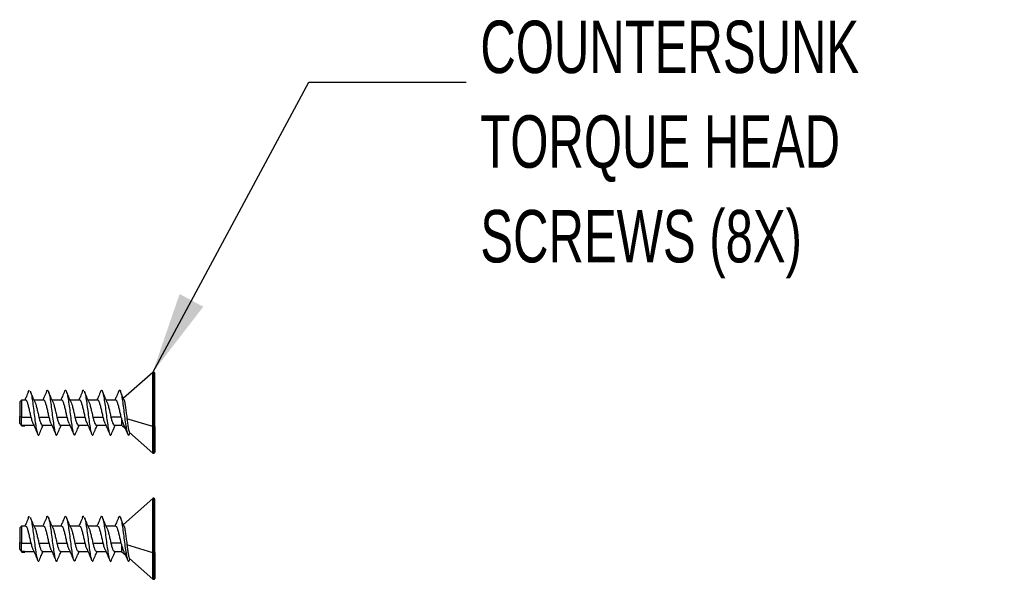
# Model space of a CAD drawing. Header units: millimetres. Extents: x 32 to 1365, y 32 to 1048.
# Tile 8 of 27: x 436 to 635, y 471 to 584. Entities that reach past the tile are written whole.
import ezdxf

# ---------------------------------------------------------------- set-up
doc = ezdxf.new("R2010")
doc.units = ezdxf.units.MM
doc.header["$LTSCALE"] = 5
doc.layers.add('DIMENSIONS', color=140, linetype='Continuous', lineweight=25)
doc.styles.add('SLDTEXTSTYLE0', font='TXT', dxfattribs={"width": 0.7})
doc.dimstyles.new('SLDDIMSTYLE0', dxfattribs={"dimtxt": 0.18, "dimasz": 16.51, "dimexe": 0, "dimexo": 0.0625, "dimgap": 0, "dimtad": 0, "dimtih": 1, "dimtoh": 1, "dimdec": 0, "dimrnd": 1e-09, "dimzin": 0, "dimdsep": 46, "dimtxsty": 'Standard', "dimsah": 1, "dimcen": 0.09, "dimadec": 0, "dimazin": 0, "dimtfac": 16.51, "dimtdec": 0, "dimtofl": 0, "dimtmove": 0, "dimatfit": 3, "dimfxl": 0, "dimfrac": 2, "dimtolj": 1, "dimtzin": 0, "dimarcsym": 0})

msp = doc.modelspace()

# ---------------------------------------------------------------- linework, layer by layer
for p, q in [((462.55, 513.14), (456.64, 507.9)), ((462.55, 502.19), (462.55, 513.14)), ((462.78, 513.18), (462.67, 513.18)), ((462.67, 502.17), (462.67, 513.18)), ((462.78, 502.17), (462.78, 513.18)), ((436.06, 507.55), (435.69, 507.18)), ((435.69, 507.18), (435.69, 504.25)), ((436.89, 507.55), (436.06, 507.55)), ((436.06, 507.55), (436.06, 504.12)), ((440.53, 507.55), (438.61, 507.55)), ((444.17, 507.55), (442.25, 507.55)), ((447.8, 507.55), (445.88, 507.55)), ((451.44, 507.55), (449.52, 507.55)), ((455.08, 507.55), (453.15, 507.55)), ((436.06, 504.12), (435.69, 504.25)), ((435.69, 502.82), (435.69, 504.25)), ((436.06, 504.12), (438.01, 504.12)), ((436.06, 502.47), (436.06, 504.12)), ((439.57, 504.12), (441.64, 504.12)), ((443.21, 504.12), (445.28, 504.12)), ((446.84, 504.12), (448.92, 504.12)), ((450.48, 504.12), (452.55, 504.12)), ((456.19, 504.12), (454.11, 504.12)), ((456.24, 503.92), (456.24, 502.46)), ((462.55, 502.19), (457.36, 503.78)), ((435.69, 502.82), (436.06, 502.46)), ((436.06, 502.47), (436.58, 502.47)), ((436.06, 502.32), (436.71, 502.32)), ((436.58, 502.47), (436.64, 502.49)), ((436.64, 502.46), (438.56, 502.46)), ((440.27, 502.46), (442.2, 502.46)), ((443.91, 502.46), (445.83, 502.46)), ((447.55, 502.46), (449.47, 502.46)), ((451.18, 502.46), (453.1, 502.46)), ((454.82, 502.46), (456.24, 502.46)), ((456.24, 502.46), (457.05, 501.74)), ((462.55, 496.86), (462.55, 502.19)), ((462.78, 502.17), (462.67, 502.17)), ((462.67, 496.82), (462.67, 502.17)), ((462.78, 496.82), (462.78, 502.17)), ((457.85, 500.68), (457.96, 500.93)), ((457.87, 501.01), (462.55, 496.86)), ((462.67, 496.82), (462.78, 496.82)), ((462.55, 487.68), (456.64, 482.44)), ((462.55, 476.73), (462.55, 487.68)), ((462.78, 487.73), (462.67, 487.73)), ((462.67, 476.72), (462.67, 487.73)), ((462.78, 476.72), (462.78, 487.73)), ((436.06, 482.09), (435.69, 481.73)), ((435.69, 481.73), (435.69, 478.79)), ((436.89, 482.09), (436.06, 482.09)), ((436.06, 482.09), (436.06, 478.67)), ((440.53, 482.09), (438.61, 482.09)), ((444.17, 482.09), (442.25, 482.09)), ((447.8, 482.09), (445.88, 482.09)), ((451.44, 482.09), (449.52, 482.09)), ((455.08, 482.09), (453.15, 482.09)), ((436.06, 478.67), (435.69, 478.79)), ((435.69, 477.36), (435.69, 478.79)), ((435.69, 477.36), (436.06, 477)), ((436.06, 478.67), (438.01, 478.67)), ((436.06, 477.02), (436.06, 478.67)), ((439.57, 478.67), (441.64, 478.67)), ((443.21, 478.67), (445.28, 478.67)), ((446.84, 478.67), (448.92, 478.67)), ((450.48, 478.67), (452.55, 478.67)), ((456.19, 478.67), (454.11, 478.67)), ((456.24, 478.47), (456.24, 477)), ((462.55, 476.73), (457.36, 478.32)), ((436.06, 477.02), (436.58, 477.02)), ((436.06, 476.87), (436.71, 476.87)), ((436.58, 477.02), (436.64, 477.03)), ((436.64, 477), (438.56, 477)), ((440.27, 477), (442.2, 477)), ((443.91, 477), (445.83, 477)), ((447.55, 477), (449.47, 477)), ((451.18, 477), (453.1, 477)), ((454.82, 477), (456.24, 477)), ((456.24, 477), (457.05, 476.28)), ((457.85, 475.22), (457.96, 475.48)), ((457.87, 475.56), (462.55, 471.41)), ((462.55, 471.41), (462.55, 476.73)), ((462.78, 476.72), (462.67, 476.72)), ((462.67, 471.36), (462.67, 476.72)), ((462.78, 471.36), (462.78, 476.72)), ((462.67, 471.36), (462.78, 471.36))]:
    msp.add_line(p, q)
at = {"flags": 128}
for points in [[(462.97, 502.24), (462.96, 502.22), (462.95, 502.21), (462.94, 502.2), (462.91, 502.19), (462.89, 502.18), (462.85, 502.18), (462.82, 502.17), (462.78, 502.17)], [(462.97, 476.78), (462.96, 476.77), (462.95, 476.76), (462.94, 476.75), (462.91, 476.74), (462.89, 476.73), (462.85, 476.72), (462.82, 476.72), (462.78, 476.72)]]:
    msp.add_lwpolyline(points, dxfattribs=at)
for centre, radius, start, end in [((462.67, 513), 0.182, 90, 131.5318), ((462.78, 513), 0.182, 0, 90), ((462.67, 502.6), 0.426, 254.3267, 270.7433), ((462.67, 497), 0.182, 228.4682, 270), ((462.78, 497), 0.182, 270, 360), ((462.67, 487.55), 0.182, 90, 131.5318), ((462.78, 487.55), 0.182, 0, 90), ((462.67, 477.14), 0.426, 254.3267, 270.7433), ((462.67, 471.55), 0.182, 228.4682, 270), ((462.78, 471.55), 0.182, 270, 0)]:
    msp.add_arc(centre, radius, start, end)
for points, knots in [([(462.97, 502.24), (462.97, 503.22), (462.97, 504.73), (462.97, 506.82), (462.97, 508.38), (462.97, 509.8), (462.97, 511.34), (462.97, 512.71), (462.97, 512.88), (462.97, 512.97)], [0, 0, 0, 0, 0.19559, 0.300879, 0.408403, 0.515926, 0.621216, 0.816805, 1, 1, 1, 1]), ([(437.49, 509.33), (437.35, 508.97), (437.1, 508.37), (436.84, 507.78), (436.74, 507.55)], [0, 0, 0, 0, 0.604606, 1, 1, 1, 1]), ([(438.79, 507.14), (438.63, 507.49), (438.31, 508.22), (438.01, 508.95), (437.85, 509.33)], [0, 0, 0, 0, 0.489827, 1, 1, 1, 1]), ([(437.86, 509.27), (437.87, 509.25), (437.96, 509.12), (438.12, 508.35), (438.32, 507.06), (438.52, 505.47), (438.73, 503.83), (438.93, 502.34), (439.15, 501.18), (439.35, 500.52), (439.53, 500.35), (439.64, 500.64), (439.67, 500.74)], [0, 0, 0, 0, 0.026805, 0.140694, 0.253758, 0.367121, 0.480741, 0.59366, 0.707655, 0.82044, 0.934405, 1, 1, 1, 1]), ([(441.12, 509.31), (440.97, 508.93), (440.73, 508.34), (440.47, 507.76), (440.38, 507.55)], [0, 0, 0, 0, 0.631415, 1, 1, 1, 1]), ([(441.12, 509.23), (441.15, 509.32), (441.24, 509.62), (441.41, 509.56), (441.61, 509.02), (441.82, 507.96), (442.03, 506.53), (442.23, 504.9), (442.44, 503.29), (442.64, 501.89), (442.85, 500.88), (443.06, 500.42), (443.21, 500.39), (443.3, 500.68), (443.31, 500.74)], [0, 0, 0, 0, 0.038304, 0.132319, 0.226013, 0.319559, 0.413708, 0.507007, 0.60131, 0.69462, 0.78874, 0.882319, 0.975973, 1, 1, 1, 1]), ([(442.42, 507.14), (442.27, 507.5), (441.95, 508.22), (441.64, 508.95), (441.49, 509.32)], [0, 0, 0, 0, 0.490036, 1, 1, 1, 1]), ([(444.77, 509.34), (444.62, 508.97), (444.37, 508.37), (444.11, 507.78), (444.01, 507.55)], [0, 0, 0, 0, 0.608871, 1, 1, 1, 1]), ([(444.77, 509.27), (444.82, 509.38), (444.93, 509.66), (445.11, 509.43), (445.32, 508.71), (445.52, 507.49), (445.74, 505.98), (445.94, 504.33), (446.15, 502.78), (446.35, 501.49), (446.56, 500.66), (446.76, 500.34), (446.89, 500.59), (446.95, 500.71)], [0, 0, 0, 0, 0.064437, 0.158538, 0.253512, 0.347487, 0.442456, 0.536564, 0.631191, 0.725692, 0.81987, 0.914788, 1, 1, 1, 1]), ([(446.06, 507.15), (445.9, 507.5), (445.58, 508.21), (445.28, 508.95), (445.13, 509.32)], [0, 0, 0, 0, 0.49041, 1, 1, 1, 1]), ([(448.39, 509.31), (448.25, 508.95), (448, 508.36), (447.75, 507.78), (447.65, 507.55)], [0, 0, 0, 0, 0.594609, 1, 1, 1, 1]), ([(448.39, 509.28), (448.4, 509.3), (448.47, 509.58), (448.55, 509.56), (448.62, 509.54)], [0, 0, 0, 0, 0.076991, 1, 1, 1, 1]), ([(449.69, 507.16), (449.53, 507.51), (449.22, 508.22), (448.92, 508.95), (448.76, 509.32)], [0, 0, 0, 0, 0.491038, 1, 1, 1, 1]), ([(448.77, 509.26), (448.79, 509.23), (448.87, 509.1), (449.03, 508.31), (449.23, 507.01), (449.44, 505.41), (449.65, 503.78), (449.85, 502.29), (450.06, 501.15), (450.26, 500.5), (450.44, 500.36), (450.55, 500.65), (450.59, 500.75)], [0, 0, 0, 0, 0.029814, 0.143579, 0.256639, 0.369847, 0.483477, 0.596288, 0.710233, 0.822956, 0.936812, 1, 1, 1, 1]), ([(452.04, 509.33), (451.89, 508.98), (451.65, 508.37), (451.39, 507.79), (451.29, 507.55)], [0, 0, 0, 0, 0.588771, 1, 1, 1, 1]), ([(452.04, 509.26), (452.06, 509.34), (452.16, 509.63), (452.33, 509.55), (452.53, 509), (452.73, 507.91), (452.94, 506.47), (453.15, 504.84), (453.36, 503.24), (453.56, 501.85), (453.77, 500.85), (453.97, 500.42), (454.12, 500.4), (454.21, 500.68), (454.22, 500.73)], [0, 0, 0, 0, 0.036565, 0.131096, 0.225442, 0.319516, 0.414294, 0.508157, 0.603039, 0.696952, 0.791601, 0.885823, 0.979995, 1, 1, 1, 1]), ([(453.31, 507.19), (453.16, 507.54), (452.85, 508.24), (452.55, 508.96), (452.4, 509.33)], [0, 0, 0, 0, 0.492184, 1, 1, 1, 1]), ([(455.67, 509.31), (455.52, 508.94), (455.28, 508.35), (455.02, 507.77), (454.92, 507.55)], [0, 0, 0, 0, 0.620756, 1, 1, 1, 1]), ([(455.67, 509.26), (455.72, 509.38), (455.84, 509.66), (456.03, 509.42), (456.24, 508.67), (456.44, 507.45), (456.65, 505.92), (456.85, 504.28), (457.06, 502.73), (457.27, 501.46), (457.47, 500.64), (457.67, 500.34), (457.8, 500.59), (457.86, 500.71)], [0, 0, 0, 0, 0.072276, 0.165971, 0.260591, 0.354198, 0.448763, 0.542542, 0.636717, 0.730924, 0.824686, 0.919263, 1, 1, 1, 1]), ([(456.75, 507.65), (456.66, 507.85), (456.42, 508.4), (456.18, 508.96), (456.04, 509.33)], [0, 0, 0, 0, 0.363317, 1, 1, 1, 1]), ([(438.01, 504.12), (437.94, 504.41), (437.8, 504.98), (437.61, 505.87), (437.4, 506.65), (437.21, 507.22), (437.04, 507.53), (436.93, 507.51), (436.89, 507.51)], [0, 0, 0, 0, 0.179852, 0.359712, 0.539442, 0.719366, 0.899117, 1, 1, 1, 1]), ([(438.77, 507.17), (438.83, 507.01), (438.96, 506.69), (439.15, 505.93), (439.36, 505.03), (439.5, 504.43), (439.57, 504.12)], [0, 0, 0, 0, 0.228459, 0.478952, 0.729555, 1, 1, 1, 1]), ([(441.64, 504.12), (441.58, 504.41), (441.44, 504.98), (441.25, 505.87), (441.04, 506.65), (440.84, 507.22), (440.67, 507.53), (440.57, 507.51), (440.53, 507.51)], [0, 0, 0, 0, 0.179852, 0.359712, 0.539442, 0.719366, 0.899117, 1, 1, 1, 1]), ([(442.4, 507.17), (442.47, 507.02), (442.59, 506.69), (442.79, 505.93), (442.99, 505.03), (443.13, 504.43), (443.21, 504.12)], [0, 0, 0, 0, 0.229335, 0.479543, 0.729861, 1, 1, 1, 1]), ([(445.28, 504.12), (445.21, 504.41), (445.08, 504.98), (444.88, 505.87), (444.68, 506.65), (444.48, 507.22), (444.31, 507.53), (444.2, 507.51), (444.17, 507.51)], [0, 0, 0, 0, 0.179852, 0.359712, 0.539442, 0.719366, 0.899117, 1, 1, 1, 1]), ([(446.04, 507.17), (446.1, 507.02), (446.23, 506.69), (446.43, 505.93), (446.63, 505.03), (446.77, 504.43), (446.84, 504.12)], [0, 0, 0, 0, 0.229958, 0.479964, 0.73008, 1, 1, 1, 1]), ([(448.92, 504.12), (448.85, 504.41), (448.71, 504.98), (448.52, 505.87), (448.31, 506.65), (448.12, 507.22), (447.94, 507.53), (447.84, 507.51), (447.8, 507.51)], [0, 0, 0, 0, 0.1798515, 0.3597116, 0.5394422, 0.7193657, 0.8991165, 1, 1, 1, 1]), ([(449.67, 507.18), (449.74, 507.02), (449.86, 506.7), (450.06, 505.93), (450.26, 505.03), (450.41, 504.43), (450.48, 504.12)], [0, 0, 0, 0, 0.233337, 0.482246, 0.731264, 1, 1, 1, 1]), ([(452.55, 504.12), (452.49, 504.41), (452.35, 504.98), (452.15, 505.87), (451.95, 506.65), (451.75, 507.22), (451.58, 507.53), (451.48, 507.51), (451.44, 507.51)], [0, 0, 0, 0, 0.179852, 0.359712, 0.539442, 0.719366, 0.899117, 1, 1, 1, 1]), ([(453.3, 507.2), (453.37, 507.04), (453.5, 506.7), (453.7, 505.93), (453.9, 505.03), (454.04, 504.43), (454.11, 504.12)], [0, 0, 0, 0, 0.239049, 0.486103, 0.733267, 1, 1, 1, 1]), ([(456.19, 504.12), (456.12, 504.41), (455.99, 504.98), (455.79, 505.87), (455.59, 506.65), (455.39, 507.22), (455.22, 507.53), (455.11, 507.51), (455.08, 507.51)], [0, 0, 0, 0, 0.179852, 0.359712, 0.539442, 0.719366, 0.899117, 1, 1, 1, 1]), ([(456.73, 507.64), (456.75, 507.62), (456.81, 507.51), (456.92, 507.01), (457.06, 506.18), (457.19, 505.13), (457.3, 504.3), (457.35, 503.86), (457.36, 503.78)], [0, 0, 0, 0, 0.062651, 0.274242, 0.488459, 0.716511, 0.948083, 1, 1, 1, 1]), ([(438.42, 502.77), (438.36, 502.93), (438.22, 503.27), (438.08, 503.83), (438.01, 504.12)], [0, 0, 0, 0, 0.477545, 1, 1, 1, 1]), ([(439.57, 504.12), (439.64, 503.85), (439.77, 503.32), (439.97, 502.77), (440.14, 502.47), (440.24, 502.49), (440.27, 502.49)], [0, 0, 0, 0, 0.284209, 0.568402, 0.852704, 1, 1, 1, 1]), ([(442.07, 502.75), (442.07, 502.75), (442, 502.85), (441.85, 503.3), (441.72, 503.84), (441.64, 504.12)], [0, 0, 0, 0, 0.02316, 0.492383, 1, 1, 1, 1]), ([(443.21, 504.12), (443.27, 503.85), (443.4, 503.32), (443.61, 502.77), (443.77, 502.47), (443.87, 502.49), (443.91, 502.49)], [0, 0, 0, 0, 0.2842085, 0.5684024, 0.8527038, 1, 1, 1, 1]), ([(445.68, 502.8), (445.62, 502.95), (445.49, 503.29), (445.35, 503.83), (445.28, 504.12)], [0, 0, 0, 0, 0.46455, 1, 1, 1, 1]), ([(446.84, 504.12), (446.91, 503.85), (447.04, 503.32), (447.24, 502.77), (447.41, 502.47), (447.51, 502.49), (447.55, 502.49)], [0, 0, 0, 0, 0.284209, 0.568402, 0.852704, 1, 1, 1, 1]), ([(449.3, 502.85), (449.25, 502.99), (449.12, 503.31), (448.99, 503.83), (448.92, 504.12)], [0, 0, 0, 0, 0.4381924, 1, 1, 1, 1]), ([(450.48, 504.12), (450.54, 503.85), (450.68, 503.32), (450.88, 502.77), (451.05, 502.47), (451.15, 502.49), (451.18, 502.49)], [0, 0, 0, 0, 0.284209, 0.568402, 0.852704, 1, 1, 1, 1]), ([(452.96, 502.79), (452.9, 502.95), (452.76, 503.28), (452.62, 503.83), (452.55, 504.12)], [0, 0, 0, 0, 0.46965, 1, 1, 1, 1]), ([(454.11, 504.12), (454.18, 503.85), (454.31, 503.32), (454.52, 502.77), (454.68, 502.47), (454.78, 502.49), (454.82, 502.49)], [0, 0, 0, 0, 0.284209, 0.568402, 0.852704, 1, 1, 1, 1]), ([(456.84, 502.26), (456.78, 502.39), (456.63, 502.73), (456.42, 503.36), (456.28, 503.81), (456.24, 503.92)], [0, 0, 0, 0, 0.305976, 0.822259, 1, 1, 1, 1]), ([(457.36, 503.78), (457.4, 503.44), (457.49, 502.72), (457.63, 501.82), (457.76, 501.19), (457.85, 501.08), (457.89, 501.03)], [0, 0, 0, 0, 0.232898, 0.495592, 0.767791, 1, 1, 1, 1]), ([(436.06, 502.36), (436.06, 502.35), (436.06, 502.29), (436.06, 502.4), (436.06, 502.47)], [0, 0, 0, 0, 0.29323, 1, 1, 1, 1]), ([(436.76, 502.45), (436.75, 502.4), (436.72, 502.26), (436.66, 502.33), (436.59, 502.45), (436.58, 502.47)], [0, 0, 0, 0, 0.269624, 0.84863, 1, 1, 1, 1]), ([(438.42, 502.77), (438.57, 502.44), (438.87, 501.75), (439.16, 501.05), (439.3, 500.69)], [0, 0, 0, 0, 0.494175, 1, 1, 1, 1]), ([(439.67, 500.67), (439.81, 501.02), (440.06, 501.63), (440.32, 502.21), (440.42, 502.46)], [0, 0, 0, 0, 0.579549, 1, 1, 1, 1]), ([(442.07, 502.74), (442.22, 502.41), (442.51, 501.73), (442.8, 501.03), (442.95, 500.68)], [0, 0, 0, 0, 0.495057, 1, 1, 1, 1]), ([(443.31, 500.68), (443.46, 501.03), (443.7, 501.63), (443.96, 502.21), (444.06, 502.46)], [0, 0, 0, 0, 0.585198, 1, 1, 1, 1]), ([(445.67, 502.82), (445.83, 502.47), (446.14, 501.77), (446.43, 501.04), (446.58, 500.68)], [0, 0, 0, 0, 0.49166, 1, 1, 1, 1]), ([(446.95, 500.68), (447.09, 501.04), (447.34, 501.64), (447.6, 502.22), (447.7, 502.46)], [0, 0, 0, 0, 0.593984, 1, 1, 1, 1]), ([(449.29, 502.87), (449.44, 502.52), (449.76, 501.8), (450.06, 501.06), (450.21, 500.69)], [0, 0, 0, 0, 0.490005, 1, 1, 1, 1]), ([(450.58, 500.68), (450.73, 501.04), (450.98, 501.64), (451.23, 502.22), (451.34, 502.46)], [0, 0, 0, 0, 0.604498, 1, 1, 1, 1]), ([(452.95, 502.8), (453.11, 502.45), (453.41, 501.75), (453.71, 501.03), (453.86, 500.67)], [0, 0, 0, 0, 0.491942, 1, 1, 1, 1]), ([(454.22, 500.68), (454.37, 501.04), (454.61, 501.64), (454.87, 502.23), (454.97, 502.46)], [0, 0, 0, 0, 0.615025, 1, 1, 1, 1]), ([(456.83, 502.26), (456.9, 502.09), (457.12, 501.58), (457.34, 501.05), (457.48, 500.7)], [0, 0, 0, 0, 0.332839, 1, 1, 1, 1]), ([(462.97, 502.24), (462.97, 500.73), (462.97, 499.43), (462.97, 497.56), (462.97, 497.04), (462.97, 497)], [0, 0, 0, 0, 0.5, 0.5, 1, 1, 1, 1]), ([(462.97, 476.78), (462.97, 477.76), (462.97, 479.27), (462.97, 481.37), (462.97, 482.92), (462.97, 484.34), (462.97, 485.88), (462.97, 487.26), (462.97, 487.43), (462.97, 487.51)], [0, 0, 0, 0, 0.19559, 0.300879, 0.408403, 0.515926, 0.621216, 0.816805, 1, 1, 1, 1]), ([(437.49, 483.88), (437.35, 483.51), (437.1, 482.91), (436.84, 482.32), (436.74, 482.09)], [0, 0, 0, 0, 0.604606, 1, 1, 1, 1]), ([(438.79, 481.69), (438.63, 482.04), (438.31, 482.76), (438.01, 483.5), (437.85, 483.87)], [0, 0, 0, 0, 0.489827, 1, 1, 1, 1]), ([(437.86, 483.82), (437.87, 483.79), (437.96, 483.66), (438.12, 482.89), (438.32, 481.6), (438.52, 480.01), (438.73, 478.38), (438.93, 476.88), (439.15, 475.72), (439.35, 475.06), (439.53, 474.9), (439.64, 475.18), (439.67, 475.29)], [0, 0, 0, 0, 0.026805, 0.140694, 0.253758, 0.367121, 0.480741, 0.59366, 0.707655, 0.82044, 0.934405, 1, 1, 1, 1]), ([(441.12, 483.85), (440.97, 483.48), (440.73, 482.88), (440.47, 482.31), (440.38, 482.09)], [0, 0, 0, 0, 0.6314154, 1, 1, 1, 1]), ([(441.12, 483.78), (441.15, 483.86), (441.24, 484.17), (441.41, 484.1), (441.61, 483.57), (441.82, 482.5), (442.03, 481.07), (442.23, 479.45), (442.44, 477.84), (442.64, 476.44), (442.85, 475.42), (443.06, 474.97), (443.21, 474.94), (443.3, 475.22), (443.31, 475.28)], [0, 0, 0, 0, 0.038304, 0.132319, 0.226013, 0.319559, 0.413708, 0.507007, 0.60131, 0.69462, 0.78874, 0.882319, 0.975973, 1, 1, 1, 1]), ([(442.42, 481.69), (442.27, 482.04), (441.95, 482.76), (441.64, 483.5), (441.49, 483.87)], [0, 0, 0, 0, 0.490036, 1, 1, 1, 1]), ([(444.77, 483.89), (444.62, 483.52), (444.37, 482.92), (444.11, 482.32), (444.01, 482.09)], [0, 0, 0, 0, 0.608871, 1, 1, 1, 1]), ([(444.77, 483.82), (444.82, 483.93), (444.93, 484.2), (445.11, 483.98), (445.32, 483.25), (445.52, 482.04), (445.74, 480.52), (445.94, 478.88), (446.15, 477.32), (446.35, 476.04), (446.56, 475.21), (446.76, 474.88), (446.89, 475.13), (446.95, 475.25)], [0, 0, 0, 0, 0.064437, 0.158538, 0.253512, 0.347487, 0.442456, 0.536564, 0.631191, 0.725692, 0.81987, 0.914788, 1, 1, 1, 1]), ([(446.06, 481.69), (445.9, 482.04), (445.58, 482.76), (445.28, 483.49), (445.13, 483.86)], [0, 0, 0, 0, 0.49041, 1, 1, 1, 1]), ([(448.39, 483.85), (448.25, 483.5), (448, 482.9), (447.75, 482.33), (447.65, 482.09)], [0, 0, 0, 0, 0.594609, 1, 1, 1, 1]), ([(448.39, 483.83), (448.4, 483.85), (448.47, 484.13), (448.55, 484.1), (448.62, 484.08)], [0, 0, 0, 0, 0.076991, 1, 1, 1, 1]), ([(449.69, 481.71), (449.53, 482.06), (449.22, 482.77), (448.92, 483.5), (448.76, 483.87)], [0, 0, 0, 0, 0.491038, 1, 1, 1, 1]), ([(448.77, 483.81), (448.79, 483.78), (448.87, 483.64), (449.03, 482.85), (449.23, 481.55), (449.44, 479.96), (449.65, 478.32), (449.85, 476.84), (450.06, 475.69), (450.26, 475.05), (450.44, 474.9), (450.55, 475.19), (450.59, 475.3)], [0, 0, 0, 0, 0.029814, 0.143579, 0.256639, 0.369847, 0.483477, 0.596288, 0.710233, 0.822956, 0.936812, 1, 1, 1, 1]), ([(452.04, 483.88), (451.89, 483.52), (451.65, 482.92), (451.39, 482.33), (451.29, 482.09)], [0, 0, 0, 0, 0.5887708, 1, 1, 1, 1]), ([(452.04, 483.81), (452.06, 483.89), (452.16, 484.18), (452.33, 484.09), (452.53, 483.54), (452.73, 482.46), (452.94, 481.02), (453.15, 479.39), (453.36, 477.78), (453.56, 476.4), (453.77, 475.4), (453.97, 474.96), (454.12, 474.94), (454.21, 475.22), (454.22, 475.27)], [0, 0, 0, 0, 0.036565, 0.131096, 0.225442, 0.319516, 0.414294, 0.508157, 0.603039, 0.696952, 0.791601, 0.885823, 0.979995, 1, 1, 1, 1]), ([(453.31, 481.74), (453.16, 482.08), (452.85, 482.79), (452.55, 483.51), (452.4, 483.87)], [0, 0, 0, 0, 0.492184, 1, 1, 1, 1]), ([(455.67, 483.86), (455.52, 483.49), (455.28, 482.89), (455.02, 482.31), (454.92, 482.09)], [0, 0, 0, 0, 0.620756, 1, 1, 1, 1]), ([(455.67, 483.8), (455.72, 483.92), (455.84, 484.2), (456.03, 483.96), (456.24, 483.22), (456.44, 481.99), (456.65, 480.47), (456.85, 478.82), (457.06, 477.27), (457.27, 476), (457.47, 475.19), (457.67, 474.88), (457.8, 475.14), (457.86, 475.26)], [0, 0, 0, 0, 0.072276, 0.165971, 0.260591, 0.354198, 0.448763, 0.542542, 0.636717, 0.730924, 0.824686, 0.919263, 1, 1, 1, 1]), ([(456.75, 482.19), (456.66, 482.39), (456.42, 482.94), (456.18, 483.51), (456.04, 483.87)], [0, 0, 0, 0, 0.363317, 1, 1, 1, 1]), ([(438.01, 478.67), (437.94, 478.95), (437.8, 479.52), (437.61, 480.41), (437.4, 481.19), (437.21, 481.76), (437.04, 482.07), (436.93, 482.06), (436.89, 482.05)], [0, 0, 0, 0, 0.179852, 0.359712, 0.539442, 0.719366, 0.899117, 1, 1, 1, 1]), ([(438.77, 481.72), (438.83, 481.56), (438.96, 481.23), (439.15, 480.47), (439.36, 479.57), (439.5, 478.98), (439.57, 478.67)], [0, 0, 0, 0, 0.228459, 0.478952, 0.729555, 1, 1, 1, 1]), ([(441.64, 478.67), (441.58, 478.95), (441.44, 479.52), (441.25, 480.41), (441.04, 481.19), (440.84, 481.76), (440.67, 482.07), (440.57, 482.06), (440.53, 482.05)], [0, 0, 0, 0, 0.1798515, 0.3597116, 0.5394422, 0.7193657, 0.8991165, 1, 1, 1, 1]), ([(442.4, 481.72), (442.47, 481.56), (442.59, 481.24), (442.79, 480.47), (442.99, 479.57), (443.13, 478.98), (443.21, 478.67)], [0, 0, 0, 0, 0.229335, 0.479543, 0.729861, 1, 1, 1, 1]), ([(445.28, 478.67), (445.21, 478.95), (445.08, 479.52), (444.88, 480.41), (444.68, 481.19), (444.48, 481.76), (444.31, 482.07), (444.2, 482.06), (444.17, 482.05)], [0, 0, 0, 0, 0.179852, 0.359712, 0.539442, 0.719366, 0.899117, 1, 1, 1, 1]), ([(446.04, 481.72), (446.1, 481.56), (446.23, 481.24), (446.43, 480.47), (446.63, 479.57), (446.77, 478.98), (446.84, 478.67)], [0, 0, 0, 0, 0.229958, 0.479964, 0.73008, 1, 1, 1, 1]), ([(448.92, 478.67), (448.85, 478.95), (448.71, 479.52), (448.52, 480.41), (448.31, 481.19), (448.12, 481.76), (447.94, 482.07), (447.84, 482.06), (447.8, 482.05)], [0, 0, 0, 0, 0.179852, 0.359712, 0.539442, 0.719366, 0.899117, 1, 1, 1, 1]), ([(449.67, 481.73), (449.74, 481.57), (449.86, 481.24), (450.06, 480.48), (450.26, 479.57), (450.41, 478.98), (450.48, 478.67)], [0, 0, 0, 0, 0.233337, 0.482246, 0.731264, 1, 1, 1, 1]), ([(452.55, 478.67), (452.49, 478.95), (452.35, 479.52), (452.15, 480.41), (451.95, 481.19), (451.75, 481.76), (451.58, 482.07), (451.48, 482.06), (451.44, 482.05)], [0, 0, 0, 0, 0.179852, 0.359712, 0.539442, 0.719366, 0.899117, 1, 1, 1, 1]), ([(453.3, 481.75), (453.37, 481.58), (453.5, 481.25), (453.7, 480.48), (453.9, 479.57), (454.04, 478.98), (454.11, 478.67)], [0, 0, 0, 0, 0.239049, 0.486103, 0.733267, 1, 1, 1, 1]), ([(456.19, 478.67), (456.12, 478.95), (455.99, 479.52), (455.79, 480.41), (455.59, 481.19), (455.39, 481.76), (455.22, 482.07), (455.11, 482.06), (455.08, 482.05)], [0, 0, 0, 0, 0.179852, 0.359712, 0.539442, 0.719366, 0.899117, 1, 1, 1, 1]), ([(456.73, 482.19), (456.75, 482.16), (456.81, 482.06), (456.92, 481.55), (457.06, 480.72), (457.19, 479.68), (457.3, 478.84), (457.35, 478.4), (457.36, 478.32)], [0, 0, 0, 0, 0.062651, 0.274242, 0.488459, 0.716511, 0.948083, 1, 1, 1, 1]), ([(438.42, 477.32), (438.36, 477.48), (438.22, 477.82), (438.08, 478.38), (438.01, 478.67)], [0, 0, 0, 0, 0.477545, 1, 1, 1, 1]), ([(438.42, 477.32), (438.57, 476.98), (438.87, 476.3), (439.16, 475.59), (439.3, 475.24)], [0, 0, 0, 0, 0.494175, 1, 1, 1, 1]), ([(439.57, 478.67), (439.64, 478.4), (439.77, 477.87), (439.97, 477.31), (440.14, 477.01), (440.24, 477.03), (440.27, 477.04)], [0, 0, 0, 0, 0.284209, 0.568402, 0.852704, 1, 1, 1, 1]), ([(442.07, 477.3), (442.07, 477.3), (442, 477.4), (441.85, 477.85), (441.72, 478.39), (441.64, 478.67)], [0, 0, 0, 0, 0.02316, 0.492383, 1, 1, 1, 1]), ([(442.07, 477.29), (442.22, 476.95), (442.51, 476.28), (442.8, 475.58), (442.95, 475.22)], [0, 0, 0, 0, 0.495057, 1, 1, 1, 1]), ([(443.21, 478.67), (443.27, 478.4), (443.4, 477.87), (443.61, 477.31), (443.77, 477.01), (443.87, 477.03), (443.91, 477.04)], [0, 0, 0, 0, 0.284209, 0.568402, 0.852704, 1, 1, 1, 1]), ([(445.68, 477.34), (445.62, 477.5), (445.49, 477.83), (445.35, 478.38), (445.28, 478.67)], [0, 0, 0, 0, 0.46455, 1, 1, 1, 1]), ([(445.67, 477.36), (445.83, 477.02), (446.14, 476.31), (446.43, 475.59), (446.58, 475.22)], [0, 0, 0, 0, 0.49166, 1, 1, 1, 1]), ([(446.84, 478.67), (446.91, 478.4), (447.04, 477.87), (447.24, 477.31), (447.41, 477.01), (447.51, 477.03), (447.55, 477.04)], [0, 0, 0, 0, 0.284209, 0.568402, 0.852704, 1, 1, 1, 1]), ([(449.3, 477.39), (449.25, 477.53), (449.12, 477.85), (448.99, 478.37), (448.92, 478.67)], [0, 0, 0, 0, 0.438192, 1, 1, 1, 1]), ([(449.29, 477.42), (449.44, 477.06), (449.76, 476.34), (450.06, 475.61), (450.21, 475.24)], [0, 0, 0, 0, 0.490005, 1, 1, 1, 1]), ([(450.48, 478.67), (450.54, 478.4), (450.68, 477.87), (450.88, 477.31), (451.05, 477.01), (451.15, 477.03), (451.18, 477.04)], [0, 0, 0, 0, 0.284209, 0.568402, 0.852704, 1, 1, 1, 1]), ([(452.96, 477.33), (452.9, 477.49), (452.76, 477.83), (452.62, 478.38), (452.55, 478.67)], [0, 0, 0, 0, 0.46965, 1, 1, 1, 1]), ([(452.95, 477.35), (453.11, 477), (453.41, 476.3), (453.71, 475.58), (453.86, 475.21)], [0, 0, 0, 0, 0.491942, 1, 1, 1, 1]), ([(454.11, 478.67), (454.18, 478.4), (454.31, 477.87), (454.52, 477.31), (454.68, 477.01), (454.78, 477.03), (454.82, 477.04)], [0, 0, 0, 0, 0.284209, 0.568402, 0.852704, 1, 1, 1, 1]), ([(456.84, 476.81), (456.78, 476.93), (456.63, 477.27), (456.42, 477.9), (456.28, 478.35), (456.24, 478.47)], [0, 0, 0, 0, 0.305976, 0.822259, 1, 1, 1, 1]), ([(457.36, 478.32), (457.4, 477.98), (457.49, 477.26), (457.63, 476.37), (457.76, 475.73), (457.85, 475.62), (457.89, 475.57)], [0, 0, 0, 0, 0.232898, 0.495592, 0.767791, 1, 1, 1, 1]), ([(436.76, 477), (436.75, 476.95), (436.72, 476.81), (436.66, 476.88), (436.59, 476.99), (436.58, 477.02)], [0, 0, 0, 0, 0.269624, 0.84863, 1, 1, 1, 1]), ([(439.67, 475.22), (439.81, 475.57), (440.06, 476.17), (440.32, 476.75), (440.42, 477)], [0, 0, 0, 0, 0.579549, 1, 1, 1, 1]), ([(443.31, 475.23), (443.46, 475.58), (443.7, 476.18), (443.96, 476.76), (444.06, 477)], [0, 0, 0, 0, 0.585198, 1, 1, 1, 1]), ([(446.95, 475.23), (447.09, 475.58), (447.34, 476.18), (447.6, 476.76), (447.7, 477)], [0, 0, 0, 0, 0.593984, 1, 1, 1, 1]), ([(450.58, 475.22), (450.73, 475.59), (450.98, 476.19), (451.23, 476.77), (451.34, 477)], [0, 0, 0, 0, 0.604498, 1, 1, 1, 1]), ([(454.22, 475.22), (454.37, 475.59), (454.61, 476.19), (454.87, 476.77), (454.97, 477)], [0, 0, 0, 0, 0.615025, 1, 1, 1, 1]), ([(456.83, 476.8), (456.9, 476.63), (457.12, 476.12), (457.34, 475.59), (457.48, 475.24)], [0, 0, 0, 0, 0.332839, 1, 1, 1, 1]), ([(462.97, 476.78), (462.97, 475.28), (462.97, 473.97), (462.97, 472.11), (462.97, 471.59), (462.97, 471.55)], [0, 0, 0, 0, 0.5, 0.5, 1, 1, 1, 1])]:
    msp.add_open_spline(points, degree=3, knots=knots)
for points in [[(437.43, 509.15), (437.52, 509.43), (437.61, 509.57), (437.7, 509.54)], [(456.24, 503.92), (456.22, 503.99), (456.21, 504.05), (456.19, 504.12)], [(437.43, 483.7), (437.52, 483.98), (437.61, 484.12), (437.7, 484.09)], [(456.24, 478.47), (456.22, 478.53), (456.21, 478.6), (456.19, 478.67)]]:
    msp.add_open_spline(points, degree=3)

# ---------------------------------------------------------------- texts
at = {"layer": 'DIMENSIONS', "char_height": 10.5833, "attachment_point": 1, "style": 'SLDTEXTSTYLE0'}
for s, insert in [('COUNTERSUNK', (528.72, 584.14)), ('TORQUE HEAD', (528.72, 565.03)), ('SCREWS (8X)', (528.72, 545.92))]:
    msp.add_mtext(s, dxfattribs=dict(at, insert=insert))

# ---------------------------------------------------------------- leaders
at = {"layer": 'DIMENSIONS'}
msp.add_leader([(462.55, 513.14), (494.1, 571.72), (525.85, 571.72)], dimstyle='SLDDIMSTYLE0', dxfattribs=at)

doc.saveas('drawing.dxf')
